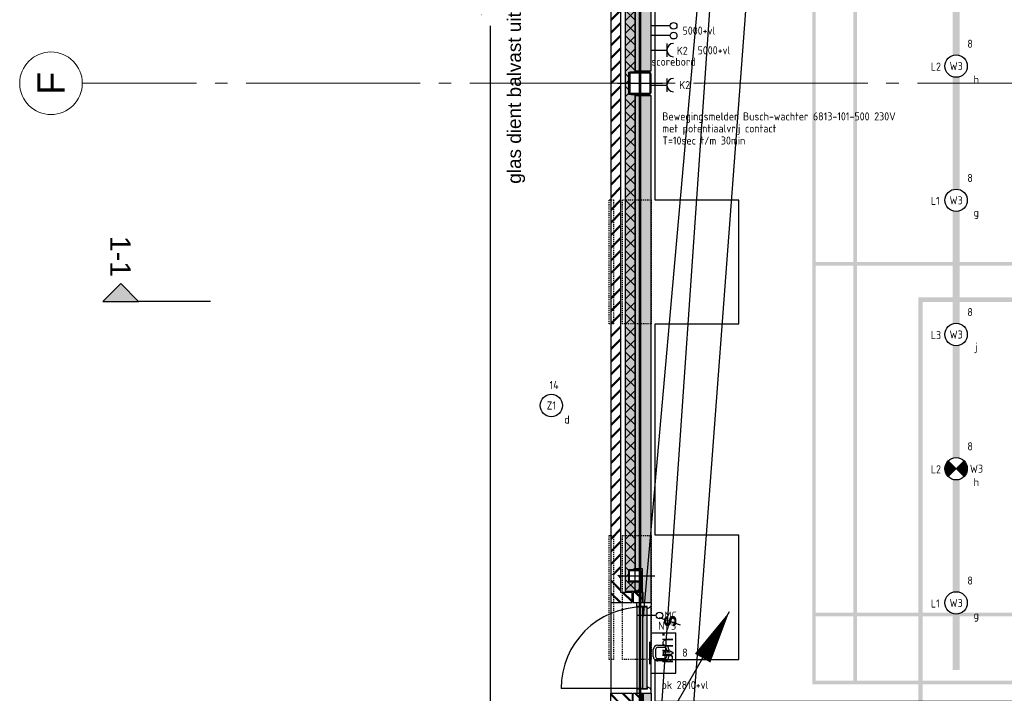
# Model space of a CAD drawing. Header units: millimetres. Extents: x -38031 to 123247, y -16330 to 129979.
# Tile 53 of 235: x -38031 to -27029, y 28896 to 36425. Entities that reach past the tile are written whole.
import ezdxf
from ezdxf.enums import TextEntityAlignment as Align

# ---------------------------------------------------------------- set-up
doc = ezdxf.new("R2010")
doc.units = ezdxf.units.MM
doc.header["$LTSCALE"] = 50
for name, pattern in [('HIDDEN', [9.525, 6.35, -3.175]), ('HIDDEN2', [4.7625, 3.175, -1.5875]), ('STYLE_01', [0.41664, 0.20828, -0.20836]), ('STYLE_11', [5, 3.888855, -0.416718, 0.277786, -0.416641])]:
    doc.linetypes.add(name, pattern=pattern)
for name, color, linetype in [('AB$1A---_ATTRIB050', 8, 'Continuous'), ('AL$1A---_ALGEMEEN', 8, 'Continuous'), ('AM$1A---_ARCERING', 8, 'Continuous'), ('AT$1A---_TEKST050', 8, 'Continuous'), ('AT$1A---_TEKST100', 8, 'Continuous'), ('BOUWKUNDIG', 8, 'Continuous'), ('brandscheiding', 5, 'HIDDEN'), ('EL6121--', 3, 'Continuous'), ('EL6222--', 3, 'Continuous'), ('EL6311--', 3, 'Continuous'), ('EL6311--NV', 7, 'Continuous'), ('EL6521--', 3, 'Continuous'), ('lengte voedingskabels', 3, 'Continuous'), ('NTB', 7, 'Continuous')]:
    doc.layers.add(name, color=color, linetype=linetype)
doc.layers.add('Armaturen levering door W-aannemer', color=3, linetype='Continuous', plot=False)
doc.layers.add('Armaturen levering door W-aannemer--NV', color=7, linetype='Continuous', plot=False)
doc.layers.add('stramien', color=1, linetype='STYLE_11', lineweight=15)
doc.styles.add('Arial', font='ARIAL.TTF')
doc.styles.add('Arial (bold)', font='ARIALBD.TTF')
doc.styles.add('BURO-018', font='iso.shx', dxfattribs={"height": 90})
doc.styles.get("Standard").update_dxf_attribs({"font": 'iso.shx'})
doc.dimstyles.new('JIS', dxfattribs={"dimtxt": 2.272868, "dimasz": 3.175, "dimexe": 2, "dimexo": 0, "dimgap": 1, "dimtad": 1, "dimdec": 0, "dimzin": 11, "dimtxsty": 'Arial', "dimblk": 'VW_FILLEDARROW-1', "dimcen": 0, "dimazin": 0, "dimtfac": 1, "dimtdec": 0, "dimtix": 1, "dimtofl": 0, "dimtmove": 0, "dimatfit": 0, "dimldrblk": 'VW_FILLEDARROW-1', "dimfxl": 0, "dimfrac": 2, "dimtolj": 1, "dimtzin": 11, "dimarcsym": 0})
pattern_1 = [(45, (-987936.49, -175784.82), (70.710678, -70.710678), []), (45, (-987929.42, -175791.89), (70.710678, -70.710678), [])]
pattern_2 = [(45, (0, 0), (70.711, -70.711), []), (45, (7.07, -7.07), (70.711, -70.711), [])]

# ---------------------------------------------------------------- blocks, each defined once
blk = doc.blocks.new('1115B6LL1500')
at = {"color": 0, "linetype": 'Continuous'}
blk.add_circle((0, 0), 2.5, dxfattribs=at)
at = {"color": 0}
for points in [[(-2.5, 0.75), (-15, 0.75), (-2.5, -0.75), (-15, -0.75)], [(2.5, 0.75), (15, 0.75), (2.5, -0.75), (15, -0.75)]]:
    blk.add_solid(points, dxfattribs=at)
at = {"color": 0, "linetype": 'Continuous', "style": 'BURO-018'}
for tag, p in [('E_GKAST', (0, 8)), ('E_GROEP', (0, 5)), ('E_SGROEP', (4.5, 5)), ('E_ARMCODE', (0, 0)), ('E_SLET', (4.5, -3))]:
    blk.add_attdef(tag, text='', height=1.8, dxfattribs=at).set_placement(p, align=Align.MIDDLE)
blk = doc.blocks.new('E00018')
at = {"color": 0, "linetype": 'Continuous'}
for p, q in [((-1.77, -1.77), (1.77, 1.77)), ((1.77, -1.77), (-1.77, 1.77))]:
    blk.add_line(p, q, dxfattribs=at)
at = {"color": 0, "linetype": 'Continuous', "const_width": 2.5}
for points in [[(-0.88, 0.88, -0.198912), (0, 1.25, -0.198912), (0.88, 0.88, -1)], [(-0.88, -0.88, 0.198912), (0, -1.25, 0.198912), (0.88, -0.88, 1)]]:
    blk.add_lwpolyline(points, format="xyb", dxfattribs=at)
blk = doc.blocks.new('1115B6LL1500-NO1')
at = {"color": 0, "linetype": 'Continuous'}
blk.add_circle((0, 0), 2.5, dxfattribs=at)
at = {"color": 0}
for points in [[(-2.5, 0.75), (-15, 0.75), (-2.5, -0.75), (-15, -0.75)], [(2.5, 0.75), (15, 0.75), (2.5, -0.75), (15, -0.75)]]:
    blk.add_solid(points, dxfattribs=at)
at = {"color": 0, "zscale": 100}
blk.add_blockref('E00018', (0, 0), dxfattribs=at)
at = {"color": 0, "linetype": 'Continuous', "style": 'BURO-018'}
for tag, p in [('E_GKAST', (0, 8)), ('E_GROEP', (0, 5)), ('E_SGROEP', (4.5, 5)), ('E_ARMCODE', (0, 0)), ('E_SLET', (4.5, -3))]:
    blk.add_attdef(tag, text='', height=1.8, dxfattribs=at).set_placement(p, align=Align.MIDDLE)
blk = doc.blocks.new('1115B3A')
at = {"color": 0, "linetype": 'Continuous'}
blk.add_circle((0, 0), 2.5, dxfattribs=at)
at = {"color": 0, "linetype": 'Continuous', "style": 'BURO-018'}
for tag, p in [('E_GKAST', (0, 8)), ('E_GROEP', (0, 5)), ('E_SGROEP', (4.5, 5)), ('E_ARMCODE', (0, 0)), ('E_SLET', (4.5, -1))]:
    blk.add_attdef(tag, text='', height=1.8, dxfattribs=at).set_placement(p, align=Align.MIDDLE)
blk = doc.blocks.new('E00001')
at = {"color": 0, "linetype": 'Continuous', "const_width": 0.5}
blk.add_lwpolyline([(-2.5, 0.75), (2.5, 0.75)], dxfattribs=at)
blk = doc.blocks.new('E00162-WA1')
at = {"color": 0, "linetype": 'Continuous'}
for p, q in [((-4.5, 1), (-4.5, 6.5)), ((4.5, 6.5), (-4.5, 6.5)), ((-0.75, 5), (-0.5, 5)), ((-0.5, 4.5), (-0.75, 4.5)), ((-0.5, 5.25), (0, 6)), ((-0.25, 5.25), (-0.5, 5.25)), ((-0.5, 5), (-0.5, 4.5)), ((-0.25, 3.75), (-0.25, 5.25)), ((0, 6), (0.5, 5.25)), ((0.25, 3.75), (0.25, 5.25)), ((0.5, 5.25), (0.25, 5.25)), ((0.5, 5), (0.5, 4.5)), ((0.5, 5), (0.75, 5)), ((0.75, 4.5), (0.5, 4.5)), ((4.5, 1), (4.5, 6.5)), ((-1.75, 2.5), (-1.75, 4)), ((-1.25, 4), (-1.25, 2.5)), ((0.25, 3.75), (-0.25, 3.75)), ((1.25, 2.5), (1.25, 4)), ((1.75, 4), (1.75, 2.5)), ((4.5, 1), (-4.5, 1)), ((-0.75, 2), (0.75, 2)), ((0.75, 1.5), (-0.75, 1.5))]:
    blk.add_line(p, q, dxfattribs=at)
for centre, radius, start, end in [((-0.75, 4), 1, 90, 180), ((-0.75, 4), 0.5, 90, 180), ((0.75, 4), 1, 0, 90), ((0.75, 4), 0.5, 0, 90), ((-0.75, 2.5), 1, 180, 270), ((-0.75, 2.5), 0.5, 180, 270), ((0.75, 2.5), 0.5, 270, 0), ((0.75, 2.5), 1, 270, 0)]:
    blk.add_arc(centre, radius, start, end, dxfattribs=at)
at = {"color": 0, "zscale": 100}
blk.add_blockref('E00001', (0, 0), dxfattribs=at)
at = {"color": 0, "linetype": 'Continuous', "style": 'BURO-018'}
for tag, p in [('E_GKAST', (0, 16.17)), ('E_GROEP', (0, 13.17)), ('E_SGROEP', (4.5, 13.17)), ('E_ARMCODE', (0, 9))]:
    blk.add_attdef(tag, text='', height=1.8, dxfattribs=at).set_placement(p, align=Align.MIDDLE)
blk = doc.blocks.new('111304')
at = {"color": 0, "linetype": 'Continuous'}
for p, q in [((-1.5, 4.5), (1.5, 4.5)), ((0, 1), (0, 4.5))]:
    blk.add_line(p, q, dxfattribs=at)
blk.add_arc((0, 6), 1.5, 180, 0, dxfattribs=at)
at = {"color": 0, "linetype": 'Continuous', "style": 'BURO-018'}
for tag, p in [('E_GKAST', (0, 11.5)), ('E_GROEP', (0, 8.5)), ('E_SGROEP', (4.5, 8.5))]:
    blk.add_attdef(tag, text='', height=1.8, dxfattribs=at).set_placement(p, align=Align.MIDDLE)
at = {"color": 0, "linetype": 'Continuous', "style": 'BURO-018', "flags": 1}
for tag, p in [('E_VERMCODE', (13, 8.5)), ('E_MATCODE', (0, 0))]:
    blk.add_attdef(tag, text='', height=1.8, dxfattribs=at).set_placement(p, align=Align.MIDDLE)
blk = doc.blocks.new('E00168')
at = {"color": 0, "linetype": 'Continuous'}
blk.add_line((0, 0), (5, 8.66), dxfattribs=at)
blk.add_lwpolyline([(5, 8.66, 0, 1, 0), (3.5, 6.062, 1, 1, 0)], format="xyseb", dxfattribs=at)
at = {"color": 0, "const_width": 0.5}
blk.add_lwpolyline([(-0.25, 0, 1), (0.25, 0, 1)], format="xyb", close=True, dxfattribs=at)
at = {"color": 0, "linetype": 'Continuous'}
blk.add_circle((0, 0), 0.5, dxfattribs=at)
blk = doc.blocks.new('E00454')
at = {"color": 0, "linetype": 'Continuous'}
blk.add_line((0, 5.25), (0, 1), dxfattribs=at)
blk.add_circle((0, 6), 0.75, dxfattribs=at)
at = {"color": 0, "style": 'BURO-018'}
for tag, p in [('E_TEXT2', (0, 8.5)), ('E_TEXT1', (3.5, 6))]:
    blk.add_attdef(tag, text='', height=1.8, dxfattribs=at).set_placement(p, align=Align.MIDDLE)
at = {"color": 0, "linetype": 'Continuous', "style": 'BURO-018', "flags": 1}
blk.add_attdef('E_MATCODE', text='', height=1.8, dxfattribs=at).set_placement((0, 0), align=Align.MIDDLE)
blk = doc.blocks.new('Group-17')
at = {"layer": 'AM$1A---_ARCERING', "linetype": 'Continuous', "lineweight": 0}
h = blk.add_hatch(color=256, dxfattribs=at)
h.paths.add_polyline_path([(-85536, 422), (-79436, 422), (-79436, 13822), (-85536, 13822)])
h.paths.add_polyline_path([(-85076, 13062), (-85496, 13062), (-85496, 13782), (-85076, 13782)])
h.paths.add_polyline_path([(-85036, 13782), (-82506, 13782), (-82506, 13062), (-85036, 13062)])
h.paths.add_polyline_path([(-79936, 13062), (-82466, 13062), (-82466, 13782), (-79936, 13782)])
h.paths.add_polyline_path([(-79896, 13782), (-79476, 13782), (-79476, 13062), (-79896, 13062)])
h.paths.add_polyline_path([(-79476, 13022), (-79476, 9142), (-79896, 9142), (-79896, 13022)])
h.paths.add_polyline_path([(-79936, 13022), (-79936, 9142), (-82466, 9142), (-82466, 13022)])
h.paths.add_polyline_path([(-85036, 9142), (-85036, 13022), (-82506, 13022), (-82506, 9142)])
h.paths.add_polyline_path([(-85496, 9142), (-85496, 13022), (-85076, 13022), (-85076, 9142)])
h.paths.add_polyline_path([(-85076, 5142), (-85496, 5142), (-85496, 9102), (-85076, 9102)])
h.paths.add_polyline_path([(-85036, 9102), (-79936, 9102), (-79936, 5142), (-85036, 5142)])
h.paths.add_polyline_path([(-79896, 5142), (-79896, 9102), (-79476, 9102), (-79476, 5142)])
h.paths.add_polyline_path([(-79476, 1222), (-79896, 1222), (-79896, 5102), (-79476, 5102)])
h.paths.add_polyline_path([(-79936, 5102), (-79936, 1222), (-82466, 1222), (-82466, 5102)])
h.paths.add_polyline_path([(-85036, 5102), (-82506, 5102), (-82506, 1222), (-85036, 1222)])
h.paths.add_polyline_path([(-85076, 5102), (-85076, 1222), (-85496, 1222), (-85496, 5102)])
h.paths.add_polyline_path([(-85076, 1182), (-85076, 462), (-85496, 462), (-85496, 1182)])
h.paths.add_polyline_path([(-85036, 462), (-85036, 1182), (-82506, 1182), (-82506, 462)])
h.paths.add_polyline_path([(-82466, 1182), (-79936, 1182), (-79936, 462), (-82466, 462)])
h.paths.add_polyline_path([(-79476, 1182), (-79476, 462), (-79896, 462), (-79896, 1182)])
h = blk.add_hatch(color=256, dxfattribs=at)
h.paths.add_polyline_path([(-75351, -13253), (-75351, 4747), (-84351, 4747), (-84351, -13253)])
h.paths.add_polyline_path([(-84301, -1253), (-84301, 4697), (-75401, 4697), (-75401, -1253)])
h.paths.add_polyline_path([(-75401, -4228), (-84301, -4228), (-84301, -1303), (-75401, -1303)])
h.paths.add_polyline_path([(-75401, -13203), (-84301, -13203), (-84301, -7253), (-75401, -7253)])
h.paths.add_polyline_path([(-84301, -4278), (-75401, -4278), (-75401, -7203), (-84301, -7203)])
blk = doc.blocks.new('Group-18')
at = {"layer": 'AL$1A---_ALGEMEEN', "color": 0}
blk.add_lwpolyline([(-87292, 701), (-86356, 701), (-86356, 2088), (-87292, 2088), (-87292, 4451), (-86356, 4451), (-86356, 5834), (-87292, 5834), (-87292, 8326), (-86356, 8326), (-86356, 9713), (-87292, 9713), (-87292, 12076), (-86356, 12076), (-86356, 13463), (-87292, 13463), (-87292, 14150), (-59221, 14150), (-59221, 230), (-87292, 230)], close=True, dxfattribs=at)
blk = doc.blocks.new('Group-57')
at = {"layer": 'AM$1A---_ARCERING', "linetype": 'Continuous', "lineweight": 0}
h = blk.add_hatch(color=256, dxfattribs=at)
h.paths.add_polyline_path([(-85536, 422), (-79436, 422), (-79436, 13822), (-85536, 13822)])
h.paths.add_polyline_path([(-85076, 13062), (-85496, 13062), (-85496, 13782), (-85076, 13782)])
h.paths.add_polyline_path([(-85036, 13782), (-82506, 13782), (-82506, 13062), (-85036, 13062)])
h.paths.add_polyline_path([(-79936, 13062), (-82466, 13062), (-82466, 13782), (-79936, 13782)])
h.paths.add_polyline_path([(-79896, 13782), (-79476, 13782), (-79476, 13062), (-79896, 13062)])
h.paths.add_polyline_path([(-79476, 13022), (-79476, 9142), (-79896, 9142), (-79896, 13022)])
h.paths.add_polyline_path([(-79936, 13022), (-79936, 9142), (-82466, 9142), (-82466, 13022)])
h.paths.add_polyline_path([(-85036, 9142), (-85036, 13022), (-82506, 13022), (-82506, 9142)])
h.paths.add_polyline_path([(-85496, 9142), (-85496, 13022), (-85076, 13022), (-85076, 9142)])
h.paths.add_polyline_path([(-85076, 5142), (-85496, 5142), (-85496, 9102), (-85076, 9102)])
h.paths.add_polyline_path([(-85036, 9102), (-79936, 9102), (-79936, 5142), (-85036, 5142)])
h.paths.add_polyline_path([(-79896, 5142), (-79896, 9102), (-79476, 9102), (-79476, 5142)])
h.paths.add_polyline_path([(-79476, 1222), (-79896, 1222), (-79896, 5102), (-79476, 5102)])
h.paths.add_polyline_path([(-79936, 5102), (-79936, 1222), (-82466, 1222), (-82466, 5102)])
h.paths.add_polyline_path([(-85036, 5102), (-82506, 5102), (-82506, 1222), (-85036, 1222)])
h.paths.add_polyline_path([(-85076, 5102), (-85076, 1222), (-85496, 1222), (-85496, 5102)])
h.paths.add_polyline_path([(-85076, 1182), (-85076, 462), (-85496, 462), (-85496, 1182)])
h.paths.add_polyline_path([(-85036, 462), (-85036, 1182), (-82506, 1182), (-82506, 462)])
h.paths.add_polyline_path([(-82466, 1182), (-79936, 1182), (-79936, 462), (-82466, 462)])
h.paths.add_polyline_path([(-79476, 1182), (-79476, 462), (-79896, 462), (-79896, 1182)])
h = blk.add_hatch(color=256, dxfattribs=at)
h.paths.add_polyline_path([(-75351, -13253), (-75351, 4747), (-84351, 4747), (-84351, -13253)])
h.paths.add_polyline_path([(-84301, -1253), (-84301, 4697), (-75401, 4697), (-75401, -1253)])
h.paths.add_polyline_path([(-75401, -4228), (-84301, -4228), (-84301, -1303), (-75401, -1303)])
h.paths.add_polyline_path([(-75401, -13203), (-84301, -13203), (-84301, -7253), (-75401, -7253)])
h.paths.add_polyline_path([(-84301, -4278), (-75401, -4278), (-75401, -7203), (-84301, -7203)])
blk = doc.blocks.new('VW_FILLEDARROW-1')
at = {"layer": 'AL$1A---_ALGEMEEN', "color": 0, "lineweight": -2}
blk.add_solid([(0, 0), (1, 0.3), (1, -0.3)], dxfattribs=at)
blk = doc.blocks.new('*D670')
at = {"layer": 'AL$1A---_ALGEMEEN', "color": 0, "lineweight": -2}
for p, q in [((-88582, 28712), (-89134, 28712)), ((-89132, 28708), (-89132, 8042)), ((-89132, -10623), (-89132, 7781)), ((-88532, -10626), (-89134, -10626))]:
    blk.add_line(p, q, dxfattribs=at)
at = {"layer": 'AL$1A---_ALGEMEEN', "color": 0, "lineweight": -2, "xscale": 3.175, "yscale": 3.175, "zscale": 3.175}
for p, rotation in [((-89132, 28712), 90), ((-89132, -10626), 270)]:
    blk.add_blockref('VW_FILLEDARROW-1', p, dxfattribs=dict(at, rotation=rotation))
at = {"layer": 'AT$1A---_TEKST050', "insert": (-89232, 7911), "char_height": 4.55, "attachment_point": 5, "rotation": 90, "style": 'Arial'}
blk.add_mtext('\\A1; <<< lichthappers >>> ', dxfattribs=at)
blk = doc.blocks.new('Group-139')
at = {"layer": 'AL$1A---_ALGEMEEN', "color": 0, "linetype": 'STYLE_01'}
for points in [[(-693.5, 360), (693.5, 360), (693.5, 310), (-693.5, 310)], [(-693.5, 210), (693.5, 210), (693.5, -110), (-693.5, -110)]]:
    blk.add_lwpolyline(points, close=True, dxfattribs=at)
blk = doc.blocks.new('31x_alu-mk 204-gestippeld')
at = {"layer": 'AL$1A---_ALGEMEEN', "color": 0}
blk.add_blockref('Group-139', (0, 0), dxfattribs=at)
blk = doc.blocks.new('sk-250')
at = {"color": 0}
blk.add_wipeout([(-115, 115), (115, 115), (115, -118), (-115, -118)], dxfattribs=at).dxf.layer = 'AL$1A---_ALGEMEEN'
at = {"layer": 'AM$1A---_ARCERING', "linetype": 'Continuous', "lineweight": 0}
h = blk.add_hatch(color=256, dxfattribs=at)
edge = h.paths.add_edge_path()
edge.add_line((-100, -125), (100, -125))
edge.add_arc((100, -100), 25, 270, 360)
edge.add_line((125, -100), (125, 100))
edge.add_arc((100, 100), 25, 0, 90)
edge.add_line((100, 125), (-100, 125))
edge.add_arc((-100, 100), 25, 90, 180)
edge.add_line((-125, 100), (-125, -100))
edge.add_arc((-100, -100), 25, 180, 270)
edge = h.paths.add_edge_path(flags=16)
edge.add_line((-100, -115), (100, -115))
edge.add_arc((100, -100), 15, 270, 360)
edge.add_line((115, -100), (115, 100))
edge.add_arc((100, 100), 15, 0, 90)
edge.add_line((100, 115), (-100, 115))
edge.add_arc((-100, 100), 15, 90, 180)
edge.add_line((-115, 100), (-115, -100))
edge.add_arc((-100, -100), 15, 180, 270)
at = {"layer": 'AL$1A---_ALGEMEEN', "color": 0}
for p, q in [((0, 250), (0, -250)), ((-250, 0), (250, 0))]:
    blk.add_line(p, q, dxfattribs=at)
at = {"layer": 'AL$1A---_ALGEMEEN', "color": 0, "flags": 128}
blk.add_lwpolyline([(-100, -125), (100, -125, 0.414214), (125, -100), (125, 100, 0.414214), (100, 125), (-100, 125, 0.414214), (-125, 100), (-125, -100, 0.414214), (-100, -125, 0.414214)], format="xyb", dxfattribs=at)
at = {"layer": 'AL$1A---_ALGEMEEN', "color": 0}
blk.add_lwpolyline([(-115, 115), (115, 115), (115, -118), (-115, -118)], close=True, dxfattribs=at)
at = {"layer": 'AL$1A---_ALGEMEEN', "color": 0, "flags": 128}
blk.add_lwpolyline([(-100, -115), (100, -115, 0.414214), (115, -100), (115, 100, 0.414214), (100, 115), (-100, 115, 0.414214), (-115, 100), (-115, -100, 0.414214)], format="xyb", close=True, dxfattribs=at)
blk = doc.blocks.new('st.k-140')
at = {"layer": 'AM$1A---_ARCERING', "linetype": 'Continuous', "lineweight": 0}
h = blk.add_hatch(color=256, dxfattribs=at)
edge = h.paths.add_edge_path()
edge.add_line((45, -72.5), (-45, -72.5))
edge.add_arc((-45, -47.5), 25, 180, 270, ccw=False)
edge.add_line((-70, -47.5), (-70, 42.5))
edge.add_arc((-45, 42.5), 25, 90, 180, ccw=False)
edge.add_line((-45, 67.5), (45, 67.5))
edge.add_arc((45, 42.5), 25, 0, 90, ccw=False)
edge.add_line((70, 42.5), (70, -47.5))
edge.add_arc((45, -47.5), 25, -90, 0, ccw=False)
edge = h.paths.add_edge_path(flags=16)
edge.add_line((45, -62.5), (-45, -62.5))
edge.add_arc((-45, -47.5), 15, 180, 270, ccw=False)
edge.add_line((-60, -47.5), (-60, 42.5))
edge.add_arc((-45, 42.5), 15, 90, 180, ccw=False)
edge.add_line((-45, 57.5), (45, 57.5))
edge.add_arc((45, 42.5), 15, 0, 90, ccw=False)
edge.add_line((60, 42.5), (60, -47.5))
edge.add_arc((45, -47.5), 15, -90, 0, ccw=False)
at = {"layer": 'AL$1A---_ALGEMEEN', "color": 0}
for p, q in [((0, 192.5), (0, -222.5)), ((250, 0), (-250, 0))]:
    blk.add_line(p, q, dxfattribs=at)
at = {"layer": 'AL$1A---_ALGEMEEN', "color": 0, "flags": 128}
blk.add_lwpolyline([(45, -72.5), (-45, -72.5, -0.4142136), (-70, -47.5), (-70, 42.5, -0.4142136), (-45, 67.5), (45, 67.5, -0.4142136), (70, 42.5), (70, -47.5, -0.4142136), (45, -72.5, -0.4142136)], format="xyb", dxfattribs=at)
blk.add_lwpolyline([(45, -62.5), (-45, -62.5, -0.4142136), (-60, -47.5), (-60, 42.5, -0.4142136), (-45, 57.5), (45, 57.5, -0.4142136), (60, 42.5), (60, -47.5, -0.4142136)], format="xyb", close=True, dxfattribs=at)
blk = doc.blocks.new('n.u.')
at = {"layer": 'AT$1A---_TEKST100', "insert": (0, 0), "char_height": 151.52, "attachment_point": 5, "line_spacing_factor": 0.967741, "style": 'Arial'}
blk.add_mtext('{\\C256;\\ln.u.}', dxfattribs=at)
blk = doc.blocks.new('panieksluiting')
at = {"layer": 'AL$1A---_ALGEMEEN', "color": 0, "lineweight": 30}
blk.add_line((-47, -231), (38, 4), dxfattribs=at)
at = {"layer": 'AT$1A---_TEKST100', "insert": (0, -8), "char_height": 176.78, "attachment_point": 2, "line_spacing_factor": 0.967741, "style": 'Arial (bold)'}
blk.add_mtext('{\\C256;\\ls}', dxfattribs=at)
blk = doc.blocks.new('31x_alu-mk 203s-p')
at = {"layer": 'AL$1A---_ALGEMEEN', "color": 0}
blk.add_blockref('panieksluiting', (298, -546), dxfattribs=at)
at = {"layer": 'AL$1A---_ALGEMEEN', "color": 0, "xscale": -1, "rotation": 180}
blk.add_blockref('n.u.', (-1, -651), dxfattribs=at)
at = {"color": 0}
blk.add_wipeout([(-500, -450), (500, -450), (500, -290), (-500, -290)], dxfattribs=at).dxf.layer = 'AL$1A---_ALGEMEEN'
at = {"layer": 'AM$1A---_ARCERING', "linetype": 'Continuous', "lineweight": 0}
blk.add_hatch(color=256, dxfattribs=at).paths.add_polyline_path([(-455, -404), (455, -404), (455, -354), (-455, -354)])
at = {"layer": 'AL$1A---_ALGEMEEN', "color": 0, "linetype": 'Continuous'}
blk.add_line((-455, -354), (-455, 556), dxfattribs=at)
at = {"layer": 'AL$1A---_ALGEMEEN', "color": 0}
for points in [[(-500, -450), (500, -450), (500, -290), (-500, -290)], [(-455, -404), (455, -404), (455, -354), (-455, -354)]]:
    blk.add_lwpolyline(points, close=True, dxfattribs=at)
at = {"color": 0}
for points in [[(-506, -450), (-485, -450), (-484, -450), (-483, -450), (-482, -450), (-480, -450), (-479, -450), (-478, -450), (-477, -449), (-476, -449), (-475, -449), (-474, -449), (-473, -448), (-472, -448), (-471, -448), (-470, -447), (-468, -447), (-467, -446), (-466, -446), (-465, -446), (-464, -445), (-463, -445), (-462, -444), (-461, -443), (-460, -443), (-459, -442), (-459, -442), (-458, -441), (-457, -440), (-456, -440), (-455, -439), (-454, -438), (-453, -437), (-452, -437), (-452, -436), (-451, -435), (-450, -434), (-449, -433), (-449, -432), (-448, -431), (-447, -430), (-447, -430), (-446, -429), (-446, -428), (-445, -427), (-444, -426), (-444, -425), (-443, -424), (-443, -423), (-443, -422), (-442, -421), (-442, -419), (-441, -418), (-441, -417), (-441, -416), (-440, -415), (-440, -414), (-440, -413), (-440, -412), (-439, -411), (-439, -410), (-439, -409), (-439, -407), (-439, -406), (-439, -405), (-439, -404), (-461, -404), (-461, -290), (-506, -290)], [(506, -450), (485, -450), (484, -450), (483, -450), (482, -450), (480, -450), (479, -450), (478, -450), (477, -449), (476, -449), (475, -449), (474, -449), (473, -448), (472, -448), (471, -448), (470, -447), (468, -447), (467, -446), (466, -446), (465, -446), (464, -445), (463, -445), (462, -444), (461, -443), (460, -443), (459, -442), (459, -442), (458, -441), (457, -440), (456, -440), (455, -439), (454, -438), (453, -437), (452, -437), (452, -436), (451, -435), (450, -434), (449, -433), (449, -432), (448, -431), (447, -430), (447, -430), (446, -429), (446, -428), (445, -427), (444, -426), (444, -425), (443, -424), (443, -423), (443, -422), (442, -421), (442, -419), (441, -418), (441, -417), (441, -416), (440, -415), (440, -414), (440, -413), (440, -412), (439, -411), (439, -410), (439, -409), (439, -407), (439, -406), (439, -405), (439, -404), (461, -404), (461, -290), (506, -290)]]:
    blk.add_wipeout(points, dxfattribs=at).dxf.layer = 'AL$1A---_ALGEMEEN'
at = {"layer": 'AL$1A---_ALGEMEEN', "color": 0, "flags": 128}
for points in [[(-485, -450, 0.414214), (-439, -404), (-461, -404), (-461, -290), (-506, -290), (-506, -450)], [(485, -450, -0.414214), (439, -404), (461, -404), (461, -290), (506, -290), (506, -450)]]:
    blk.add_lwpolyline(points, format="xyb", close=True, dxfattribs=at)
at = {"layer": 'AL$1A---_ALGEMEEN', "color": 0}
blk.add_arc((-455, -354), 910, 0, 90, dxfattribs=at)
at = {"color": 0}
for points in [[(-506, -361), (-619, -361), (-619, -248), (-506, -248)], [(506, -361), (619, -361), (619, -248), (506, -248)]]:
    blk.add_wipeout(points, dxfattribs=at).dxf.layer = 'AL$1A---_ALGEMEEN'
at = {"layer": 'AM$1A---_ARCERING', "linetype": 'Continuous', "lineweight": 5}
h = blk.add_hatch(dxfattribs=at)
h.set_pattern_fill('BAKSTEEN', color=256, style=0, pattern_type=2)
h.set_pattern_definition(pattern_2)
h.paths.add_polyline_path([(-506, -361), (-619, -361), (-619, -248), (-506, -248)])
h = blk.add_hatch(dxfattribs=at)
h.set_pattern_fill('BAKSTEEN', color=256, style=0, pattern_type=2)
h.set_pattern_definition(pattern_2)
h.paths.add_polyline_path([(506, -361), (619, -361), (619, -248), (506, -248)])
at = {"layer": 'AL$1A---_ALGEMEEN', "color": 0}
for points in [[(-506, -361), (-619, -361), (-619, -248), (-506, -248)], [(506, -361), (619, -361), (619, -248), (506, -248)]]:
    blk.add_lwpolyline(points, close=True, dxfattribs=at)
at = {"color": 0}
for points in [[(-506, 0), (-506, -238), (-619, -238), (-619, -113), (-812, -113), (-812, 0)], [(506, 0), (506, -238), (619, -238), (619, -113), (812, -113), (812, 0)]]:
    blk.add_wipeout(points, dxfattribs=at).dxf.layer = 'AL$1A---_ALGEMEEN'
at = {"layer": 'AM$1A---_ARCERING', "linetype": 'Continuous', "lineweight": 5}
h = blk.add_hatch(dxfattribs=at)
h.set_pattern_fill('BAKSTEEN', color=256, style=0, pattern_type=2)
h.set_pattern_definition(pattern_2)
h.paths.add_polyline_path([(-506, 0), (-506, -238), (-619, -238), (-619, -113), (-812, -113), (-812, 0)])
h = blk.add_hatch(dxfattribs=at)
h.set_pattern_fill('BAKSTEEN', color=256, style=0, pattern_type=2)
h.set_pattern_definition(pattern_2)
h.paths.add_polyline_path([(506, 0), (506, -238), (619, -238), (619, -113), (812, -113), (812, 0)])
at = {"layer": 'AL$1A---_ALGEMEEN', "color": 0}
for p, q in [((-812, 0), (-506, 0)), ((812, 0), (506, 0))]:
    blk.add_line(p, q, dxfattribs=at)
at = {"layer": 'AL$1A---_ALGEMEEN', "color": 0, "flags": 128}
for points in [[(-506, 0), (-506, -238), (-619, -238), (-619, -113), (-812, -113)], [(506, 0), (506, -238), (619, -238), (619, -113), (812, -113)]]:
    blk.add_lwpolyline(points, dxfattribs=at)
blk = doc.blocks.new('*D671')
at = {"layer": 'AL$1A---_ALGEMEEN', "color": 0, "lineweight": -2}
for p, q in [((-88582, 28712), (-89134, 28712)), ((-89132, 28708), (-89132, 8042)), ((-89132, -10623), (-89132, 7781)), ((-88532, -10626), (-89134, -10626))]:
    blk.add_line(p, q, dxfattribs=at)
at = {"layer": 'AL$1A---_ALGEMEEN', "color": 0, "lineweight": -2, "xscale": 3.175, "yscale": 3.175, "zscale": 3.175}
for p, rotation in [((-89132, 28712), 90), ((-89132, -10626), 270)]:
    blk.add_blockref('VW_FILLEDARROW-1', p, dxfattribs=dict(at, rotation=rotation))
at = {"layer": 'AT$1A---_TEKST050', "insert": (-89232, 7911), "char_height": 4.55, "attachment_point": 5, "rotation": 90, "style": 'Arial'}
blk.add_mtext('\\A1; <<< lichthappers >>> ', dxfattribs=at)
blk = doc.blocks.new('Group-178')
at = {"layer": 'AM$1A---_ARCERING', "linetype": 'Continuous', "lineweight": 0}
for points in [[(-87335, 7280), (-87335, 14610), (-87515, 14610), (-87515, 7280)], [(-87435, 1717), (-87435, 1337), (-87335, 1337), (-87335, 7000), (-87515, 7000), (-87515, 1717)], [(-87515, -65), (-87435, -65), (-87435, 325), (-87335, 325), (-87335, -340), (-87515, -340)]]:
    blk.add_hatch(color=256, dxfattribs=at).paths.add_polyline_path(points)
at = {"layer": 'AL$1A---_ALGEMEEN', "color": 0}
for points in [[(-87335, 7280), (-87335, 14610), (-87515, 14610), (-87515, 7280)], [(-87435, 1717), (-87435, 1337), (-87335, 1337), (-87335, 7000), (-87515, 7000), (-87515, 1717)], [(-87515, -65), (-87435, -65), (-87435, 325), (-87335, 325), (-87335, -340), (-87515, -340)]]:
    blk.add_lwpolyline(points, close=True, dxfattribs=at)
blk = doc.blocks.new('drsnd pijl')
at = {"layer": 'AM$1A---_ARCERING', "linetype": 'Continuous', "lineweight": 0}
blk.add_hatch(color=256, dxfattribs=at).paths.add_polyline_path([(1005, 442), (200, 442), (0, 242), (-200, 442), (200, 442)])
at = {"layer": 'AL$1A---_ALGEMEEN', "color": 0}
blk.add_lwpolyline([(1005, 442), (200, 442), (0, 242), (-200, 442), (200, 442)], dxfattribs=at)
at = {"layer": 'AL$1A---_ALGEMEEN', "color": 0, "style": 'Arial'}
blk.add_attdef('peil', text='', height=227, rotation=90, dxfattribs=at).set_placement((170, -290), align=Align.BOTTOM_LEFT)
at = {"layer": 'AL$1A---_ALGEMEEN', "color": 0, "flags": 1}
blk.add_attdef('onderdeel', (-200, -700), '', height=227, dxfattribs=at)
blk = doc.blocks.new('E00139')
at = {"color": 0, "linetype": 'Continuous'}
blk.add_line((0, 5.25), (0, 1), dxfattribs=at)
blk.add_circle((0, 6), 0.75, dxfattribs=at)
at = {"color": 7, "style": 'BURO-018'}
for tag, p in [('E_COMMENT1', (0, 12)), ('E_DCOM1', (0, 9))]:
    blk.add_attdef(tag, text='', height=1.8, dxfattribs=at).set_placement(p, align=Align.MIDDLE)
at = {"color": 0, "style": 'BURO-018'}
blk.add_attdef('E_TEXT1', text='', height=1.8, dxfattribs=at).set_placement((2.5, 6), align=Align.MIDDLE)
at = {"color": 0, "linetype": 'Continuous', "style": 'BURO-018', "flags": 1}
blk.add_attdef('E_MATCODE', text='', height=1.8, dxfattribs=at).set_placement((0, 0), align=Align.MIDDLE)
blk = doc.blocks.new('Group-140')
at = {"layer": 'AL$1A---_ALGEMEEN', "color": 0, "rotation": 90}
for p in [(-87446, 5143.164), (-87446, 1393.164)]:
    blk.add_blockref('31x_alu-mk 204-gestippeld', p, dxfattribs=at)
at = {"layer": 'AT$1A---_TEKST100', "insert": (-88941.819, 6017.179), "char_height": 151.52455, "attachment_point": 1, "rotation": 90, "line_spacing_factor": 0.967741, "style": 'Arial'}
blk.add_mtext('{\\C256;\\lglas dient balvast uitgevoerd te worden}', dxfattribs=at)
at = {"layer": 'AL$1A---_ALGEMEEN', "color": 0}
dim = blk.add_linear_dim(base=(-89131.848, -10625.875), p1=(-88581.848, 28711.664), p2=(-88531.848, -10625.875), angle=90, text=' <<< lichthappers >>> ', dimstyle='JIS', override={"dimtxt": 4.545736, "dimgap": 100, "dimlfac": 50, "dimpost": '<>', "dimtxsty": 'Arial', "dimtmove": 2}, dxfattribs=at)
dim.commit()
dim.dimension.update_dxf_attribs({"geometry": '*D670', "text_midpoint": (-89231.848, 7911.316), "dimtype": 128})
blk = doc.blocks.new('Group-170')
at = {"layer": 'AL$1A---_ALGEMEEN', "color": 0, "rotation": 90}
for p in [(-87446, 5143.164), (-87446, 1393.164)]:
    blk.add_blockref('31x_alu-mk 204-gestippeld', p, dxfattribs=at)
at = {"layer": 'AT$1A---_TEKST100', "insert": (-88941.819, 6017.179), "char_height": 151.52455, "attachment_point": 1, "rotation": 90, "line_spacing_factor": 0.967741, "style": 'Arial'}
blk.add_mtext('{\\C256;\\lglas dient balvast uitgevoerd te worden}', dxfattribs=at)
at = {"layer": 'AL$1A---_ALGEMEEN', "color": 0}
dim = blk.add_linear_dim(base=(-89131.848, -10625.875), p1=(-88581.848, 28711.664), p2=(-88531.848, -10625.875), angle=90, text=' <<< lichthappers >>> ', dimstyle='JIS', override={"dimtxt": 4.545736, "dimgap": 100, "dimlfac": 50, "dimpost": '<>', "dimtxsty": 'Arial', "dimtmove": 2}, dxfattribs=at)
dim.commit()
dim.dimension.update_dxf_attribs({"geometry": '*D671', "text_midpoint": (-89231.848, 7911.316), "dimtype": 128})
blk = doc.blocks.new('200254 W 210 11-06-2007')
at = {"layer": 'AM$1A---_ARCERING', "linetype": 'Continuous', "lineweight": 5}
h = blk.add_hatch(dxfattribs=at)
h.set_pattern_fill('BAKSTEEN', color=256, scale=50, style=0, pattern_type=2)
h.set_pattern_definition(pattern_1)
h.paths.add_polyline_path([(-67511, 4977), (-67511, 33652), (-67511, 33799), (-67511, 33912), (-67624, 33912), (-67624, 4977)])
at = {"layer": 'AM$1A---_ARCERING', "linetype": 'Continuous', "lineweight": 0}
blk.add_hatch(color=256, dxfattribs=at).paths.add_polyline_path([(-66153, 33591), (-66153, 33751), (-67463, 33751), (-67463, 5138), (-67463, 5051), (-67303, 5051), (-67303, 4921), (-67273, 4921), (-67273, 5152), (-67423, 5152), (-67423, 5292), (-67353, 5292), (-67353, 10601), (-67423, 10601), (-67423, 10851), (-67353, 10851), (-67353, 18221), (-67423, 18221), (-67423, 18471), (-67353, 18471), (-67353, 25841), (-67423, 25841), (-67423, 26091), (-67353, 26091), (-67353, 33461), (-67423, 33461), (-67423, 33711), (-67173, 33711), (-67173, 33641), (-66378, 33641), (-66378, 33711), (-66238, 33711), (-66238, 33561), (-66010, 33561), (-66010, 33591)])
at = {"layer": 'AM$1A---_ARCERING', "linetype": 'Continuous', "lineweight": 5}
h = blk.add_hatch(dxfattribs=at)
h.set_pattern_fill('ISOLATIE', color=256, scale=50, style=0, pattern_type=2)
h.set_pattern_definition([(135, (-987936.49, -175784.82), (70.710678, 70.710678), []), (45, (-987637.15, -176084.16), (70.710678, -70.710678), [])])
h.paths.add_polyline_path([(-66153, 33591), (-66153, 33751), (-67463, 33751), (-67463, 5138), (-67463, 5051), (-67303, 5051), (-67303, 4921), (-67273, 4921), (-67273, 5152), (-67423, 5152), (-67423, 5292), (-67353, 5292), (-67353, 10601), (-67423, 10601), (-67423, 10851), (-67353, 10851), (-67353, 18221), (-67423, 18221), (-67423, 18471), (-67353, 18471), (-67353, 25841), (-67423, 25841), (-67423, 26091), (-67353, 26091), (-67353, 33461), (-67423, 33461), (-67423, 33711), (-67173, 33711), (-67173, 33641), (-66378, 33641), (-66378, 33711), (-66238, 33711), (-66238, 33561), (-66010, 33561), (-66010, 33591)])
at = {"layer": 'AL$1A---_ALGEMEEN', "linetype": 'Continuous'}
blk.add_line((-67624, 4864), (-67624, 3852), dxfattribs=at)
at = {"layer": 'AL$1A---_ALGEMEEN'}
blk.add_lwpolyline([(-67511, 4977), (-67511, 33652), (-67511, 33799), (-67511, 33912), (-67624, 33912), (-67624, 4977)], close=True, dxfattribs=at)
blk.add_lwpolyline([(-67463, 33751), (-67463, 5138), (-67463, 5051), (-67303, 5051), (-67303, 4921), (-67273, 4921), (-67273, 5152), (-67423, 5152), (-67423, 5292), (-67353, 5292), (-67353, 10601), (-67423, 10601), (-67423, 10851), (-67353, 10851), (-67353, 18221)], dxfattribs=at)
for name in ['Group-18', 'Group-17', 'Group-57', 'Group-140']:
    blk.add_blockref(name, (20162, 3587), dxfattribs=at)
ref = blk.add_blockref('drsnd pijl', (-73101, 8730), dxfattribs=dict(at, xscale=-1, rotation=180))
ref.add_attrib('peil', '1-1', dxfattribs={"layer": 'AB$1A---_ATTRIB050', "height": 227.3, "rotation": 270, "style": 'Arial'}).set_placement((-73287, 9021), align=Align.BOTTOM_LEFT)
at = {"layer": 'AL$1A---_ALGEMEEN', "rotation": 90}
blk.add_blockref('st.k-140', (-67357, 5222), dxfattribs=at)
blk.add_blockref('sk-250', (-67299, 10727), dxfattribs=at)
at = {"layer": 'AM$1A---_ARCERING', "linetype": 'Continuous', "lineweight": 5}
h = blk.add_hatch(dxfattribs=at)
h.set_pattern_fill('BAKSTEEN', color=256, scale=50, style=0, pattern_type=2)
h.set_pattern_definition(pattern_1)
h.paths.add_polyline_path([(-67511, 5034), (-67511, 33652), (-67511, 33799), (-67511, 33912), (-67624, 33912), (-67624, 5034)])
at = {"layer": 'AL$1A---_ALGEMEEN'}
blk.add_lwpolyline([(-67511, 5034), (-67511, 33652), (-67511, 33799), (-67511, 33912), (-67624, 33912), (-67624, 5034)], close=True, dxfattribs=at)
at = {"layer": 'stramien', "ltscale": 10}
blk.add_line((-74199, 10727), (-38499, 10727), dxfattribs=at)
at = {"layer": 'AL$1A---_ALGEMEEN', "rotation": 90}
blk.add_blockref('31x_alu-mk 203s-p', (-67624, 4418), dxfattribs=at)
at = {"linetype": 'Continuous'}
blk.add_wipeout([(-73880, 11077), (-73846, 11076), (-73812, 11071), (-73778, 11062), (-73746, 11051), (-73715, 11036), (-73685, 11018), (-73658, 10998), (-73632, 10975), (-73609, 10949), (-73589, 10922), (-73571, 10892), (-73556, 10861), (-73545, 10829), (-73537, 10796), (-73531, 10762), (-73530, 10727), (-73531, 10693), (-73537, 10659), (-73545, 10626), (-73556, 10594), (-73571, 10562), (-73589, 10533), (-73609, 10505), (-73632, 10480), (-73658, 10457), (-73685, 10436), (-73715, 10419), (-73746, 10404), (-73778, 10393), (-73812, 10384), (-73846, 10379), (-73880, 10377), (-73914, 10379), (-73948, 10384), (-73981, 10393), (-74014, 10404), (-74045, 10419), (-74074, 10436), (-74102, 10457), (-74127, 10480), (-74150, 10505), (-74171, 10533), (-74188, 10562), (-74203, 10594), (-74215, 10626), (-74223, 10659), (-74228, 10693), (-74230, 10727), (-74228, 10762), (-74223, 10796), (-74215, 10829), (-74203, 10861), (-74188, 10892), (-74171, 10922), (-74150, 10949), (-74127, 10975), (-74102, 10998), (-74074, 11018), (-74045, 11036), (-74014, 11051), (-73981, 11062), (-73948, 11071), (-73914, 11076)], dxfattribs=at).dxf.layer = 'stramien'
at = {"layer": 'AL$1A---_ALGEMEEN', "linetype": 'Continuous'}
blk.add_line((-67624, 4921), (-67624, 3909), dxfattribs=at)
at = {"layer": 'stramien', "ltscale": 10}
blk.add_line((-67299, -11014), (-67299, 36216), dxfattribs=at)
at = {"layer": 'stramien', "linetype": 'Continuous'}
blk.add_line((-73526, 10727), (-72851, 10727), dxfattribs=at)
blk.add_circle((-73880, 10727), 350, dxfattribs=at)
at = {"layer": 'AL$1A---_ALGEMEEN'}
for name in ['Group-178', 'Group-170']:
    blk.add_blockref(name, (20162, 3587), dxfattribs=at)
at = {"layer": 'stramien', "insert": (-73880, 10727), "char_height": 303, "attachment_point": 5, "rotation": 90, "line_spacing_factor": 0.967741, "style": 'Arial'}
blk.add_mtext('{\\C1;\\lF}', dxfattribs=at)

msp = doc.modelspace()

# ---------------------------------------------------------------- block references
at = {"layer": 'BOUWKUNDIG'}
msp.add_blockref('200254 W 210 11-06-2007', (36199, 24987.6), dxfattribs=at)

# ---------------------------------------------------------------- next in the draw order: linework, layer by layer
at = {"layer": 'brandscheiding', "const_width": 30}
msp.add_lwpolyline([(10177.2, 58682.4), (-31100, 58682.4), (-31100, 12977.2), (-33217.2, 12977.2), (-33217.2, -2034.8), (-4256.9, -2034.8), (-4256.9, -571.1), (10110.8, 1104.7)], dxfattribs=at)
at = {"layer": 'EL6121--', "color": 5, "linetype": 'HIDDEN2'}
msp.add_line((-31100, 12855), (-31100, 58575), dxfattribs=at)
at = {"layer": 'lengte voedingskabels'}
msp.add_line((-29393.5, 43550.3), (-30500.7, 28781.2), dxfattribs=at)
msp.add_lwpolyline([(-31061.3, 29756.2), (-29840.6, 43547.5), (-31016, 26496.2)], dxfattribs=at)

# ---------------------------------------------------------------- next in the draw order: block references
at = {"layer": 'Armaturen levering door W-aannemer'}
ref = msp.add_blockref('1115B6LL1500', (-27567, 35906.8), dxfattribs=dict(at, xscale=50.00000000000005, yscale=50, zscale=50, rotation=90.00000250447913))
ref.add_attrib('E_ARMCODE', 'W3', dxfattribs={"layer": '0', "color": 1, "linetype": 'Continuous', "height": 90, "style": 'BURO-018'}).set_placement((-27567, 35906.8), align=Align.MIDDLE)
ref.add_attrib('E_SLET', 'h', dxfattribs={"layer": '0', "color": 1, "linetype": 'Continuous', "height": 90, "style": 'BURO-018'}).set_placement((-27342, 35756.8), align=Align.MIDDLE)
ref.add_attrib('E_GROEP', '8', dxfattribs={"layer": '0', "color": 1, "linetype": 'Continuous', "height": 90, "style": 'BURO-018'}).set_placement((-27411.2, 36156.8), align=Align.MIDDLE)
ref = msp.add_blockref('1115B6LL1500', (-27567, 34406.8), dxfattribs=dict(at, xscale=50.00000000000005, yscale=50, zscale=50, rotation=90.00000250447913))
ref.add_attrib('E_ARMCODE', 'W3', dxfattribs={"layer": '0', "color": 1, "linetype": 'Continuous', "height": 90, "style": 'BURO-018'}).set_placement((-27567, 34406.8), align=Align.MIDDLE)
ref.add_attrib('E_SLET', 'g', dxfattribs={"layer": '0', "color": 1, "linetype": 'Continuous', "height": 90, "style": 'BURO-018'}).set_placement((-27342, 34256.8), align=Align.MIDDLE)
ref.add_attrib('E_GROEP', '8', dxfattribs={"layer": '0', "color": 1, "linetype": 'Continuous', "height": 90, "style": 'BURO-018'}).set_placement((-27411.2, 34656.8), align=Align.MIDDLE)
ref = msp.add_blockref('1115B6LL1500', (-27567, 32906.8), dxfattribs=dict(at, xscale=50.00000000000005, yscale=50, zscale=50, rotation=90.00000250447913))
ref.add_attrib('E_ARMCODE', 'W3', dxfattribs={"layer": '0', "color": 1, "linetype": 'Continuous', "height": 90, "style": 'BURO-018'}).set_placement((-27567, 32906.8), align=Align.MIDDLE)
ref.add_attrib('E_SLET', 'j', dxfattribs={"layer": '0', "color": 1, "linetype": 'Continuous', "height": 90, "style": 'BURO-018'}).set_placement((-27342, 32756.8), align=Align.MIDDLE)
ref.add_attrib('E_GROEP', '8', dxfattribs={"layer": '0', "color": 1, "linetype": 'Continuous', "height": 90, "style": 'BURO-018'}).set_placement((-27411.2, 33156.8), align=Align.MIDDLE)
ref = msp.add_blockref('1115B6LL1500', (-27567, 29906.8), dxfattribs=dict(at, xscale=50.00000000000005, yscale=50, zscale=50, rotation=90.00000250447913))
ref.add_attrib('E_ARMCODE', 'W3', dxfattribs={"layer": '0', "color": 1, "linetype": 'Continuous', "height": 90, "style": 'BURO-018'}).set_placement((-27567, 29906.8), align=Align.MIDDLE)
ref.add_attrib('E_SLET', 'g', dxfattribs={"layer": '0', "color": 1, "linetype": 'Continuous', "height": 90, "style": 'BURO-018'}).set_placement((-27342, 29756.8), align=Align.MIDDLE)
ref.add_attrib('E_GROEP', '8', dxfattribs={"layer": '0', "color": 1, "linetype": 'Continuous', "height": 90, "style": 'BURO-018'}).set_placement((-27411.2, 30156.8), align=Align.MIDDLE)
at = {"layer": 'Armaturen levering door W-aannemer--NV'}
ref = msp.add_blockref('1115B6LL1500-NO1', (-27567, 31406.8), dxfattribs=dict(at, xscale=50.00000000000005, yscale=50, zscale=50, rotation=90.00000250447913))
ref.add_attrib('E_ARMCODE', 'W3', dxfattribs={"layer": '0', "color": 1, "linetype": 'Continuous', "height": 90, "style": 'BURO-018'}).set_placement((-27339.6, 31406.8), align=Align.MIDDLE)
ref.add_attrib('E_SLET', 'h', dxfattribs={"layer": '0', "color": 1, "linetype": 'Continuous', "height": 90, "style": 'BURO-018'}).set_placement((-27342, 31256.8), align=Align.MIDDLE)
ref.add_attrib('E_GROEP', '8', dxfattribs={"layer": '0', "color": 1, "linetype": 'Continuous', "height": 90, "style": 'BURO-018'}).set_placement((-27411.2, 31656.8), align=Align.MIDDLE)
at = {"layer": 'EL6121--', "linetype": 'HIDDEN2', "xscale": 200, "yscale": 200, "zscale": 200}
msp.add_blockref('E00168', (-31100, 28077.5), dxfattribs=at)
at = {"layer": 'EL6222--', "xscale": 50, "yscale": 50, "zscale": 50, "rotation": 270}
for p in [(-31023.8, 36356.1), (-31023.8, 36247.1)]:
    msp.add_blockref('E00139', p, dxfattribs=at)
at = {"layer": 'EL6222--'}
ref = msp.add_blockref('111304', (-31025, 36085.1), dxfattribs=dict(at, xscale=50, yscale=50, zscale=50, rotation=270))
ref.add_attrib('E_GROEP', 'K2', dxfattribs={"layer": '0', "color": 1, "linetype": 'Continuous', "height": 90, "style": 'BURO-018'}).set_placement((-30688.1, 36078.4), align=Align.MIDDLE_LEFT)
ref.add_attrib('E_VERMCODE', 'scorebord', dxfattribs={"layer": '0', "color": 1, "linetype": 'Continuous', "height": 90, "style": 'BURO-018'}).set_placement((-30725.9, 35956.6), align=Align.MIDDLE)
ref = msp.add_blockref('111304', (-31025, 35694.4), dxfattribs=dict(at, xscale=50, yscale=50, zscale=50, rotation=270))
ref.add_attrib('E_GROEP', 'K2', dxfattribs={"layer": '0', "color": 1, "linetype": 'Continuous', "height": 90, "style": 'BURO-018'}).set_placement((-30600, 35694.4, -150), align=Align.MIDDLE)
at = {"layer": 'EL6311--'}
ref = msp.add_blockref('1115B3A', (-32090.4, 32113.3), dxfattribs=dict(at, xscale=50, yscale=50, zscale=50, rotation=90))
ref.add_attrib('E_ARMCODE', 'Z1', dxfattribs={"layer": '0', "color": 1, "linetype": 'Continuous', "height": 90, "style": 'BURO-018'}).set_placement((-32090.4, 32113.3), align=Align.MIDDLE)
ref.add_attrib('E_SLET', 'd', dxfattribs={"layer": '0', "color": 1, "linetype": 'Continuous', "height": 90, "style": 'BURO-018'}).set_placement((-31915.4, 31956.5), align=Align.MIDDLE)
ref.add_attrib('E_GROEP', '14', dxfattribs={"layer": '0', "color": 1, "linetype": 'Continuous', "height": 90, "style": 'BURO-018'}).set_placement((-32059.3, 32342.1), align=Align.MIDDLE)
at = {"layer": 'EL6311--NV'}
ref = msp.add_blockref('E00162-WA1', (-31025.7, 29347.1, 1425), dxfattribs=dict(at, xscale=50, yscale=50, zscale=50, rotation=270))
ref.add_attrib('E_ARMCODE', 'NV5', dxfattribs={"layer": '0', "color": 1, "linetype": 'Continuous', "height": 90, "style": 'BURO-018'}).set_placement((-30795.7, 29652.1), align=Align.MIDDLE)
ref.add_attrib('E_GROEP', '8', dxfattribs={"layer": '0', "color": 1, "linetype": 'Continuous', "height": 90, "style": 'BURO-018'}).set_placement((-30597.3, 29351.2), align=Align.MIDDLE)
at = {"layer": 'EL6521--'}
ref = msp.add_blockref('E00454', (-31182, 29765.7), dxfattribs=dict(at, xscale=50, yscale=50, zscale=50, rotation=270))
ref.add_attrib('E_TEXT1', 'MC', dxfattribs={"layer": '0', "color": 1, "height": 90, "style": 'BURO-018'}).set_placement((-30757, 29765.7), align=Align.MIDDLE)

# ---------------------------------------------------------------- next in the draw order: texts
at = {"layer": 'Armaturen levering door W-aannemer', "style": 'BURO-018'}
for s, p in [('L2', (-27849.5, 35855.3)), ('L1', (-27849.5, 34355.3)), ('L3', (-27849.5, 32855.3)), ('L1', (-27849.5, 29855.3))]:
    msp.add_text(s, height=90, dxfattribs=at).set_placement(p)
at = {"layer": 'EL6222--', "color": 1, "style": 'BURO-018'}
for p in [(-30624.5, 36257.9), (-30456.9, 36038.4)]:
    msp.add_text('5000+vl', height=90, dxfattribs=at).set_placement(p)
at = {"layer": 'EL6311--', "color": 1, "style": 'BURO-018'}
for s, p in [('Bewegingsmelder Busch-wachter 6813-101-500 230V', (-30850.3, 35299.7)), ('met potentiaalvrij contact', (-30850.3, 35164.7)), ('T=10sec t/m 30min', (-30850.3, 35029.7))]:
    msp.add_text(s, height=90, dxfattribs=at).set_placement(p)
at = {"layer": 'EL6311--NV', "style": 'BURO-018'}
msp.add_text('L2', height=90, dxfattribs=at).set_placement((-27849.5, 31355.3))
at = {"layer": 'NTB', "style": 'BURO-018'}
msp.add_text('ok 2810+vl', height=90, dxfattribs=at).set_placement((-30857.4, 28944.4))

doc.saveas('drawing.dxf')
